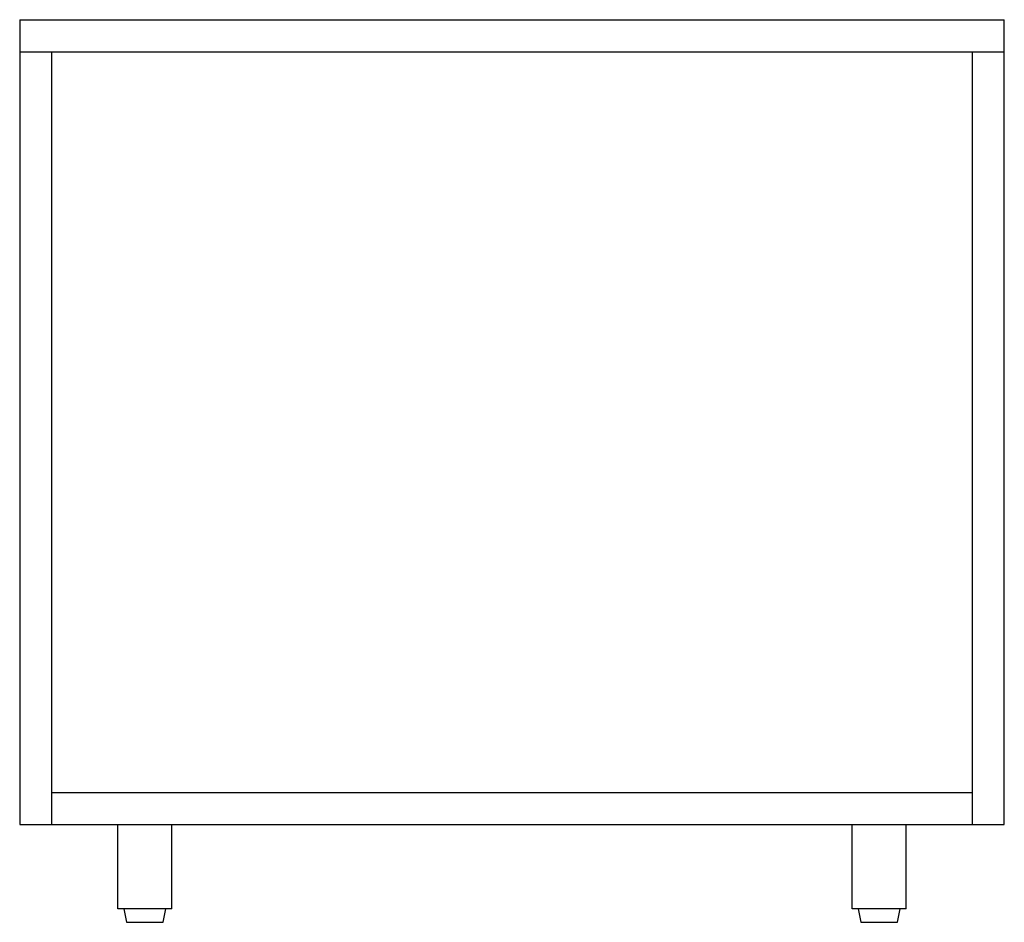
# Paper-space layout '_Back' of a CAD drawing. Header units: millimetres. Extents: x -586 to -2, y 173 to 708.
import ezdxf

# ---------------------------------------------------------------- set-up
doc = ezdxf.new("R2010")
doc.units = ezdxf.units.MM

psp = doc.layouts.new('_Back')

# ---------------------------------------------------------------- linework, layer by layer
at = {"color": 7, "linetype": 'Continuous', "lineweight": 25}
for p, q in [((-585.7, 708.5), (-585.7, 230.83)), ((-585.7, 708.5), (-1.5, 708.5)), ((-1.5, 230.83), (-1.5, 708.5)), ((-585.7, 689.5), (-1.5, 689.5)), ((-566.7, 230.83), (-566.7, 689.5)), ((-20.5, 689.5), (-20.5, 230.83)), ((-566.7, 249.83), (-20.5, 249.83)), ((-585.7, 230.83), (-1.5, 230.83)), ((-527.44, 180.83), (-527.44, 230.83)), ((-495.44, 180.83), (-495.44, 230.83)), ((-91.75, 180.83), (-91.75, 230.83)), ((-59.75, 180.83), (-59.75, 230.83)), ((-495.44, 180.83), (-527.44, 180.83)), ((-523.94, 180.83), (-522.24, 172.83)), ((-500.64, 172.83), (-498.94, 180.83)), ((-59.75, 180.83), (-91.75, 180.83)), ((-88.25, 180.83), (-86.55, 172.83)), ((-64.95, 172.83), (-63.25, 180.83)), ((-522.24, 172.83), (-500.64, 172.83)), ((-86.55, 172.83), (-64.95, 172.83))]:
    psp.add_line(p, q, dxfattribs=at)

doc.saveas('drawing.dxf')
